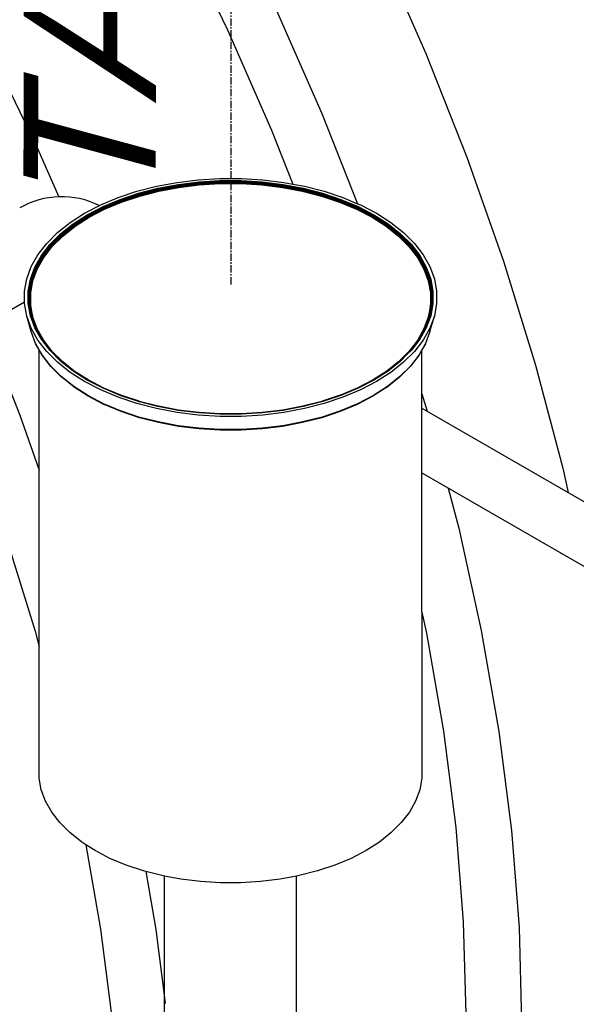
# Model space of a CAD drawing. Extents: x -18027 to -11651, y 1687 to 5059.
# Tile 149 of 170: x -13368 to -13330, y 2962 to 3029. Entities that reach past the tile are written whole.
import ezdxf

# ---------------------------------------------------------------- set-up
doc = ezdxf.new("R2010")
doc.units = 0
doc.header["$MEASUREMENT"] = 0
doc.linetypes.add('CENTER1', pattern=[0.6625, 0.5, -0.075, 0.0125, -0.075])
doc.layers.get('0').update_dxf_attribs({"linetype": 'CONTINUOUS'})
for name, color, linetype in [('CENTERLINE', 3, 'CENTER1'), ('PIPING-VENT-ISO', 3, 'CONTINUOUS'), ('TANK', 2, 'CONTINUOUS'), ('TEXT', 3, 'CONTINUOUS')]:
    doc.layers.add(name, color=color, linetype=linetype)
doc.styles.add('ISO1', font='SIMPFRAC.shx', dxfattribs={"width": 0.85, "oblique": 15})

# ---------------------------------------------------------------- blocks, each defined once
blk = doc.blocks.new('12-14 TANKS')
for p, q in [((100.042, 86.176), (101.676, 82.801)), ((106.884, 85.503), (108.424, 81.996)), ((103.348, 83.461), (104.888, 79.955)), ((101.676, 82.801), (103.174, 79.39)), ((93.537, 82.236), (95.216, 78.766)), ((108.424, 81.996), (109.819, 78.467)), ((104.888, 79.955), (106.1, 76.888)), ((103.174, 79.39), (103.899, 77.556)), ((95.216, 78.766), (95.938, 77.123)), ((109.819, 78.467), (111.063, 74.93)), ((100.683, 77.701), (101.413, 77.745)), ((101.413, 77.745), (102.148, 77.745)), ((102.148, 77.745), (102.879, 77.701)), ((98.594, 77.309), (99.266, 77.482)), ((98.653, 77.243), (99.311, 77.413)), ((98.659, 77.234), (99.317, 77.403)), ((98.662, 77.229), (99.319, 77.398)), ((98.665, 77.223), (99.322, 77.392)), ((98.668, 77.217), (99.324, 77.386)), ((99.266, 77.482), (99.964, 77.613)), ((99.311, 77.413), (99.997, 77.541)), ((99.317, 77.403), (100.001, 77.532)), ((99.319, 77.398), (100.003, 77.526)), ((99.322, 77.392), (100.005, 77.52)), ((99.324, 77.386), (100.006, 77.514)), ((99.326, 77.379), (100.008, 77.507)), ((99.328, 77.372), (100.009, 77.5)), ((99.33, 77.365), (100.011, 77.493)), ((99.331, 77.358), (100.012, 77.486)), ((99.333, 77.351), (100.013, 77.478)), ((99.333, 77.344), (100.013, 77.471)), ((99.334, 77.337), (100.014, 77.465)), ((99.342, 77.314), (100.019, 77.441)), ((99.964, 77.613), (100.683, 77.701)), ((99.997, 77.541), (100.703, 77.628)), ((100.001, 77.532), (100.705, 77.618)), ((100.003, 77.526), (100.706, 77.613)), ((100.005, 77.52), (100.707, 77.606)), ((100.006, 77.514), (100.708, 77.6)), ((100.008, 77.507), (100.709, 77.593)), ((100.009, 77.5), (100.71, 77.586)), ((100.011, 77.493), (100.711, 77.579)), ((100.012, 77.486), (100.711, 77.571)), ((100.013, 77.478), (100.712, 77.564)), ((100.013, 77.471), (100.712, 77.557)), ((100.014, 77.465), (100.713, 77.55)), ((100.019, 77.441), (100.716, 77.526)), ((100.703, 77.628), (101.42, 77.671)), ((100.705, 77.618), (101.421, 77.662)), ((100.706, 77.613), (101.421, 77.656)), ((100.707, 77.606), (101.422, 77.65)), ((100.708, 77.6), (101.422, 77.643)), ((100.709, 77.593), (101.422, 77.636)), ((100.71, 77.586), (101.423, 77.629)), ((100.711, 77.579), (101.423, 77.622)), ((100.711, 77.571), (101.423, 77.615)), ((100.712, 77.564), (101.423, 77.607)), ((100.712, 77.557), (101.423, 77.6)), ((100.713, 77.55), (101.423, 77.593)), ((100.716, 77.526), (101.425, 77.569)), ((101.42, 77.671), (102.141, 77.671)), ((101.421, 77.662), (102.141, 77.662)), ((101.421, 77.656), (102.14, 77.656)), ((101.422, 77.65), (102.14, 77.65)), ((101.422, 77.643), (102.14, 77.643)), ((101.422, 77.636), (102.139, 77.636)), ((101.423, 77.629), (102.139, 77.629)), ((101.423, 77.622), (102.139, 77.622)), ((101.423, 77.615), (102.138, 77.615)), ((101.423, 77.607), (102.138, 77.607)), ((101.423, 77.6), (102.138, 77.6)), ((101.423, 77.593), (102.138, 77.593)), ((101.425, 77.569), (102.137, 77.569)), ((102.137, 77.569), (102.845, 77.526)), ((102.138, 77.615), (102.85, 77.571)), ((102.138, 77.607), (102.849, 77.564)), ((102.138, 77.6), (102.849, 77.557)), ((102.138, 77.593), (102.849, 77.55)), ((102.139, 77.636), (102.852, 77.593)), ((102.139, 77.629), (102.851, 77.586)), ((102.139, 77.622), (102.851, 77.579)), ((102.14, 77.656), (102.855, 77.613)), ((102.14, 77.65), (102.854, 77.606)), ((102.14, 77.643), (102.853, 77.6)), ((102.141, 77.671), (102.859, 77.628)), ((102.141, 77.662), (102.856, 77.618)), ((102.845, 77.526), (103.542, 77.441)), ((102.849, 77.564), (103.549, 77.478)), ((102.849, 77.557), (103.548, 77.471)), ((102.849, 77.55), (103.548, 77.465)), ((102.85, 77.571), (103.55, 77.486)), ((102.851, 77.586), (103.552, 77.5)), ((102.851, 77.579), (103.551, 77.493)), ((102.852, 77.593), (103.554, 77.507)), ((102.853, 77.6), (103.555, 77.514)), ((102.854, 77.606), (103.557, 77.52)), ((102.855, 77.613), (103.558, 77.526)), ((102.856, 77.618), (103.56, 77.532)), ((102.859, 77.628), (103.564, 77.541)), ((102.879, 77.701), (103.597, 77.613)), ((103.542, 77.441), (104.22, 77.314)), ((103.548, 77.471), (104.228, 77.344)), ((103.548, 77.465), (104.227, 77.337)), ((103.549, 77.478), (104.229, 77.351)), ((103.55, 77.486), (104.23, 77.358)), ((103.551, 77.493), (104.232, 77.365)), ((103.552, 77.5), (104.233, 77.372)), ((103.554, 77.507), (104.235, 77.379)), ((103.555, 77.514), (104.238, 77.386)), ((103.557, 77.52), (104.24, 77.392)), ((103.558, 77.526), (104.242, 77.398)), ((103.56, 77.532), (104.245, 77.403)), ((103.564, 77.541), (104.25, 77.413)), ((103.597, 77.613), (103.899, 77.556)), ((103.899, 77.556), (104.296, 77.482)), ((104.238, 77.386), (104.893, 77.217)), ((104.24, 77.392), (104.896, 77.223)), ((104.242, 77.398), (104.899, 77.229)), ((104.245, 77.403), (104.902, 77.234)), ((104.25, 77.413), (104.909, 77.243)), ((104.296, 77.482), (104.967, 77.309)), ((97.364, 76.848), (97.958, 77.097)), ((97.958, 77.097), (98.594, 77.309)), ((98.028, 77.035), (98.653, 77.243)), ((98.036, 77.027), (98.659, 77.234)), ((98.04, 77.022), (98.662, 77.229)), ((98.043, 77.016), (98.665, 77.223)), ((98.047, 77.01), (98.668, 77.217)), ((98.05, 77.004), (98.671, 77.211)), ((98.053, 76.997), (98.674, 77.204)), ((98.056, 76.99), (98.676, 77.197)), ((98.058, 76.983), (98.678, 77.19)), ((98.06, 76.976), (98.679, 77.183)), ((98.061, 76.97), (98.681, 77.176)), ((98.063, 76.963), (98.681, 77.169)), ((98.074, 76.941), (98.691, 77.147)), ((98.671, 77.211), (99.326, 77.379)), ((98.674, 77.204), (99.328, 77.372)), ((98.676, 77.197), (99.33, 77.365)), ((98.678, 77.19), (99.331, 77.358)), ((98.679, 77.183), (99.333, 77.351)), ((98.681, 77.176), (99.333, 77.344)), ((98.681, 77.169), (99.334, 77.337)), ((98.691, 77.147), (99.342, 77.314)), ((104.22, 77.314), (104.87, 77.147)), ((104.227, 77.337), (104.88, 77.169)), ((104.228, 77.344), (104.881, 77.176)), ((104.229, 77.351), (104.882, 77.183)), ((104.23, 77.358), (104.884, 77.19)), ((104.232, 77.365), (104.886, 77.197)), ((104.233, 77.372), (104.888, 77.204)), ((104.235, 77.379), (104.89, 77.211)), ((104.87, 77.147), (105.487, 76.941)), ((104.88, 77.169), (105.499, 76.963)), ((104.881, 77.176), (105.5, 76.97)), ((104.882, 77.183), (105.501, 76.976)), ((104.884, 77.19), (105.503, 76.983)), ((104.886, 77.197), (105.506, 76.99)), ((104.888, 77.204), (105.508, 76.997)), ((104.89, 77.211), (105.511, 77.004)), ((104.893, 77.217), (105.515, 77.01)), ((104.896, 77.223), (105.518, 77.016)), ((104.899, 77.229), (105.522, 77.022)), ((104.902, 77.234), (105.526, 77.027)), ((104.909, 77.243), (105.533, 77.035)), ((104.967, 77.309), (105.603, 77.097)), ((105.603, 77.097), (106.1, 76.888)), ((96.818, 76.564), (97.364, 76.848)), ((96.909, 76.512), (97.445, 76.79)), ((96.919, 76.504), (97.454, 76.782)), ((96.924, 76.5), (97.458, 76.778)), ((96.929, 76.495), (97.462, 76.772)), ((96.933, 76.489), (97.466, 76.767)), ((96.937, 76.483), (97.47, 76.76)), ((96.941, 76.477), (97.474, 76.754)), ((96.945, 76.471), (97.477, 76.747)), ((96.948, 76.464), (97.479, 76.741)), ((96.95, 76.458), (97.481, 76.734)), ((96.952, 76.451), (97.483, 76.727)), ((96.953, 76.444), (97.484, 76.72)), ((97.445, 76.79), (98.028, 77.035)), ((97.454, 76.782), (98.036, 77.027)), ((97.458, 76.778), (98.04, 77.022)), ((97.462, 76.772), (98.043, 77.016)), ((97.466, 76.767), (98.047, 77.01)), ((97.47, 76.76), (98.05, 77.004)), ((97.474, 76.754), (98.053, 76.997)), ((97.477, 76.747), (98.056, 76.99)), ((97.479, 76.741), (98.058, 76.983)), ((97.481, 76.734), (98.06, 76.976)), ((97.483, 76.727), (98.061, 76.97)), ((97.484, 76.72), (98.063, 76.963)), ((97.498, 76.699), (98.074, 76.941)), ((105.487, 76.941), (106.064, 76.699)), ((105.499, 76.963), (106.077, 76.72)), ((105.5, 76.97), (106.078, 76.727)), ((105.501, 76.976), (106.08, 76.734)), ((105.503, 76.983), (106.082, 76.741)), ((105.506, 76.99), (106.085, 76.747)), ((105.508, 76.997), (106.088, 76.754)), ((105.511, 77.004), (106.091, 76.76)), ((105.515, 77.01), (106.095, 76.767)), ((105.518, 77.016), (106.099, 76.772)), ((105.522, 77.022), (106.103, 76.778)), ((105.526, 77.027), (106.108, 76.782)), ((105.533, 77.035), (106.117, 76.79)), ((106.077, 76.72), (106.608, 76.444)), ((106.078, 76.727), (106.609, 76.451)), ((106.08, 76.734), (106.611, 76.458)), ((106.082, 76.741), (106.614, 76.464)), ((106.085, 76.747), (106.617, 76.471)), ((106.088, 76.754), (106.62, 76.477)), ((106.091, 76.76), (106.624, 76.483)), ((106.095, 76.767), (106.628, 76.489)), ((106.099, 76.772), (106.633, 76.495)), ((106.1, 76.888), (106.198, 76.848)), ((106.103, 76.778), (106.638, 76.5)), ((106.108, 76.782), (106.643, 76.504)), ((106.117, 76.79), (106.653, 76.512)), ((106.198, 76.848), (106.743, 76.564)), ((96.326, 76.249), (96.818, 76.564)), ((96.426, 76.202), (96.909, 76.512)), ((96.437, 76.196), (96.919, 76.504)), ((96.443, 76.191), (96.924, 76.5)), ((96.448, 76.187), (96.929, 76.495)), ((96.453, 76.181), (96.933, 76.489)), ((96.458, 76.176), (96.937, 76.483)), ((96.462, 76.17), (96.941, 76.477)), ((96.466, 76.164), (96.945, 76.471)), ((96.469, 76.157), (96.948, 76.464)), ((96.472, 76.151), (96.95, 76.458)), ((96.474, 76.144), (96.952, 76.451)), ((96.475, 76.138), (96.953, 76.444)), ((96.492, 76.118), (96.968, 76.424)), ((96.968, 76.424), (97.498, 76.699)), ((106.064, 76.699), (106.593, 76.424)), ((106.593, 76.424), (107.07, 76.118)), ((106.608, 76.444), (107.086, 76.138)), ((106.609, 76.451), (107.088, 76.144)), ((106.611, 76.458), (107.09, 76.151)), ((106.614, 76.464), (107.093, 76.157)), ((106.617, 76.471), (107.096, 76.164)), ((106.62, 76.477), (107.1, 76.17)), ((106.624, 76.483), (107.104, 76.176)), ((106.628, 76.489), (107.109, 76.181)), ((106.633, 76.495), (107.113, 76.187)), ((106.638, 76.5), (107.119, 76.191)), ((106.643, 76.504), (107.124, 76.196)), ((106.653, 76.512), (107.135, 76.202)), ((106.743, 76.564), (107.235, 76.249)), ((95.895, 75.906), (96.323, 76.246)), ((96.002, 75.865), (96.426, 76.202)), ((96.014, 75.859), (96.437, 76.196)), ((96.02, 75.856), (96.443, 76.191)), ((96.026, 75.851), (96.448, 76.187)), ((96.031, 75.846), (96.453, 76.181)), ((96.036, 75.841), (96.458, 76.176)), ((96.041, 75.835), (96.462, 76.17)), ((96.045, 75.829), (96.466, 76.164)), ((96.048, 75.823), (96.469, 76.157)), ((96.051, 75.817), (96.472, 76.151)), ((96.054, 75.81), (96.474, 76.144)), ((96.055, 75.804), (96.475, 76.138)), ((96.073, 75.786), (96.492, 76.118)), ((96.323, 76.246), (96.326, 76.249)), ((107.07, 76.118), (107.488, 75.786)), ((107.086, 76.138), (107.506, 75.804)), ((107.088, 76.144), (107.508, 75.81)), ((107.09, 76.151), (107.51, 75.817)), ((107.093, 76.157), (107.513, 75.823)), ((107.096, 76.164), (107.517, 75.829)), ((107.1, 76.17), (107.521, 75.835)), ((107.104, 76.176), (107.525, 75.841)), ((107.109, 76.181), (107.53, 75.846)), ((107.113, 76.187), (107.536, 75.851)), ((107.119, 76.191), (107.541, 75.856)), ((107.124, 76.196), (107.547, 75.859)), ((107.135, 76.202), (107.559, 75.865)), ((107.235, 76.249), (107.667, 75.906)), ((95.527, 75.538), (95.895, 75.906)), ((95.641, 75.505), (96.002, 75.865)), ((95.654, 75.5), (96.014, 75.859)), ((95.661, 75.496), (96.02, 75.856)), ((95.667, 75.492), (96.026, 75.851)), ((95.672, 75.487), (96.031, 75.846)), ((95.678, 75.482), (96.036, 75.841)), ((95.682, 75.477), (96.041, 75.835)), ((95.687, 75.471), (96.045, 75.829)), ((95.691, 75.465), (96.048, 75.823)), ((95.694, 75.459), (96.051, 75.817)), ((95.696, 75.453), (96.054, 75.81)), ((95.698, 75.447), (96.055, 75.804)), ((95.717, 75.429), (96.073, 75.786)), ((107.488, 75.786), (107.845, 75.429)), ((107.506, 75.804), (107.863, 75.447)), ((107.508, 75.81), (107.865, 75.453)), ((107.51, 75.817), (107.868, 75.459)), ((107.513, 75.823), (107.871, 75.465)), ((107.517, 75.829), (107.875, 75.471)), ((107.521, 75.835), (107.879, 75.477)), ((107.525, 75.841), (107.884, 75.482)), ((107.53, 75.846), (107.889, 75.487)), ((107.536, 75.851), (107.895, 75.492)), ((107.541, 75.856), (107.901, 75.496)), ((107.547, 75.859), (107.907, 75.5)), ((107.559, 75.865), (107.92, 75.505)), ((107.667, 75.906), (108.034, 75.538)), ((95.228, 75.151), (95.527, 75.538)), ((95.348, 75.124), (95.641, 75.505)), ((95.362, 75.12), (95.654, 75.5)), ((95.368, 75.117), (95.661, 75.496)), ((95.375, 75.113), (95.667, 75.492)), ((95.38, 75.109), (95.672, 75.487)), ((95.386, 75.104), (95.678, 75.482)), ((95.391, 75.099), (95.682, 75.477)), ((95.396, 75.094), (95.687, 75.471)), ((95.4, 75.088), (95.691, 75.465)), ((95.403, 75.082), (95.694, 75.459)), ((95.405, 75.076), (95.696, 75.453)), ((95.407, 75.07), (95.698, 75.447)), ((95.427, 75.054), (95.717, 75.429)), ((107.845, 75.429), (108.134, 75.054)), ((107.863, 75.447), (108.154, 75.07)), ((107.865, 75.453), (108.156, 75.076)), ((107.868, 75.459), (108.159, 75.082)), ((107.871, 75.465), (108.162, 75.088)), ((107.875, 75.471), (108.166, 75.094)), ((107.879, 75.477), (108.17, 75.099)), ((107.884, 75.482), (108.175, 75.104)), ((107.889, 75.487), (108.181, 75.109)), ((107.895, 75.492), (108.187, 75.113)), ((107.901, 75.496), (108.193, 75.117)), ((107.907, 75.5), (108.2, 75.12)), ((107.92, 75.505), (108.213, 75.124)), ((108.034, 75.538), (108.333, 75.151)), ((95.001, 74.747), (95.228, 75.151)), ((95.125, 74.728), (95.348, 75.124)), ((95.139, 74.725), (95.362, 75.12)), ((95.146, 74.722), (95.368, 75.117)), ((95.153, 74.719), (95.375, 75.113)), ((95.159, 74.715), (95.38, 75.109)), ((95.164, 74.711), (95.386, 75.104)), ((95.17, 74.706), (95.391, 75.099)), ((95.174, 74.701), (95.396, 75.094)), ((95.179, 74.695), (95.4, 75.088)), ((95.182, 74.689), (95.403, 75.082)), ((95.185, 74.684), (95.405, 75.076)), ((95.187, 74.677), (95.407, 75.07)), ((95.207, 74.663), (95.427, 75.054)), ((108.134, 75.054), (108.355, 74.663)), ((108.154, 75.07), (108.375, 74.677)), ((108.156, 75.076), (108.377, 74.684)), ((108.159, 75.082), (108.38, 74.689)), ((108.162, 75.088), (108.383, 74.695)), ((108.166, 75.094), (108.387, 74.701)), ((108.17, 75.099), (108.392, 74.706)), ((108.175, 75.104), (108.397, 74.711)), ((108.181, 75.109), (108.403, 74.715)), ((108.187, 75.113), (108.409, 74.719)), ((108.193, 75.117), (108.415, 74.722)), ((108.2, 75.12), (108.422, 74.725)), ((108.213, 75.124), (108.436, 74.728)), ((108.333, 75.151), (108.56, 74.747)), ((94.849, 74.333), (95.001, 74.747)), ((94.975, 74.321), (95.125, 74.728)), ((94.99, 74.318), (95.139, 74.725)), ((94.997, 74.316), (95.146, 74.722)), ((95.003, 74.313), (95.153, 74.719)), ((95.01, 74.31), (95.159, 74.715)), ((95.015, 74.306), (95.164, 74.711)), ((95.021, 74.301), (95.17, 74.706)), ((108.392, 74.706), (108.541, 74.301)), ((108.397, 74.711), (108.546, 74.306)), ((108.403, 74.715), (108.552, 74.31)), ((108.409, 74.719), (108.558, 74.313)), ((108.415, 74.722), (108.565, 74.316)), ((108.422, 74.725), (108.572, 74.318)), ((108.436, 74.728), (108.586, 74.321)), ((108.56, 74.747), (108.713, 74.333)), ((111.063, 74.93), (112.151, 71.398)), ((95.026, 74.296), (95.174, 74.701)), ((95.03, 74.291), (95.179, 74.695)), ((95.033, 74.286), (95.182, 74.689)), ((95.036, 74.28), (95.185, 74.684)), ((95.038, 74.274), (95.187, 74.677)), ((95.059, 74.26), (95.207, 74.663)), ((108.355, 74.663), (108.503, 74.26)), ((108.375, 74.677), (108.523, 74.274)), ((108.377, 74.684), (108.525, 74.28)), ((108.38, 74.689), (108.528, 74.286)), ((108.383, 74.695), (108.532, 74.291)), ((108.387, 74.701), (108.536, 74.296)), ((94.772, 73.911), (94.849, 74.333)), ((94.9, 73.907), (94.975, 74.321)), ((94.914, 73.905), (94.99, 74.318)), ((94.921, 73.903), (94.997, 74.316)), ((94.928, 73.901), (95.003, 74.313)), ((94.935, 73.898), (95.01, 74.31)), ((94.94, 73.894), (95.015, 74.306)), ((94.946, 73.89), (95.021, 74.301)), ((94.951, 73.885), (95.026, 74.296)), ((94.955, 73.88), (95.03, 74.291)), ((94.958, 73.875), (95.033, 74.286)), ((94.961, 73.869), (95.036, 74.28)), ((94.963, 73.864), (95.038, 74.274)), ((94.984, 73.851), (95.059, 74.26)), ((108.503, 74.26), (108.577, 73.851)), ((108.523, 74.274), (108.598, 73.864)), ((108.525, 74.28), (108.6, 73.869)), ((108.528, 74.286), (108.603, 73.875)), ((108.532, 74.291), (108.606, 73.88)), ((108.536, 74.296), (108.611, 73.885)), ((108.541, 74.301), (108.616, 73.89)), ((108.546, 74.306), (108.621, 73.894)), ((108.552, 74.31), (108.627, 73.898)), ((108.558, 74.313), (108.633, 73.901)), ((108.565, 74.316), (108.64, 73.903)), ((108.572, 74.318), (108.647, 73.905)), ((108.586, 74.321), (108.662, 73.907)), ((108.713, 74.333), (108.789, 73.911)), ((94.772, 73.487), (94.772, 73.911)), ((94.9, 73.49), (94.9, 73.907)), ((94.914, 73.49), (94.914, 73.905)), ((94.921, 73.488), (94.921, 73.903)), ((94.928, 73.486), (94.928, 73.901)), ((94.935, 73.483), (94.935, 73.898)), ((94.94, 73.48), (94.94, 73.894)), ((94.946, 73.489), (94.946, 73.89)), ((94.951, 73.515), (94.951, 73.885)), ((94.955, 73.539), (94.955, 73.88)), ((94.958, 73.558), (94.958, 73.875)), ((94.961, 73.573), (94.961, 73.869)), ((94.963, 73.584), (94.963, 73.864)), ((94.984, 73.44), (94.984, 73.851)), ((108.577, 73.851), (108.577, 73.7)), ((108.577, 73.7), (108.577, 73.44)), ((108.577, 73.7), (108.598, 73.584)), ((108.598, 73.864), (108.598, 73.584)), ((108.6, 73.869), (108.6, 73.573)), ((108.603, 73.875), (108.603, 73.558)), ((108.606, 73.88), (108.606, 73.539)), ((108.611, 73.885), (108.611, 73.472)), ((108.616, 73.89), (108.616, 73.489)), ((108.621, 73.894), (108.621, 73.48)), ((108.627, 73.898), (108.627, 73.483)), ((108.633, 73.901), (108.633, 73.486)), ((108.64, 73.903), (108.64, 73.488)), ((108.647, 73.905), (108.647, 73.49)), ((108.662, 73.907), (108.662, 73.49)), ((108.789, 73.911), (108.789, 73.487)), ((94.849, 73.065), (94.772, 73.487)), ((94.975, 73.076), (94.9, 73.49)), ((94.93, 73.403), (94.914, 73.49)), ((94.934, 73.421), (94.921, 73.488)), ((94.937, 73.439), (94.928, 73.486)), ((94.93, 73.403), (94.934, 73.421)), ((94.99, 73.076), (94.93, 73.403)), ((94.997, 73.075), (94.934, 73.421)), ((94.94, 73.455), (94.935, 73.483)), ((94.937, 73.439), (94.94, 73.455)), ((95.003, 73.074), (94.937, 73.439)), ((94.943, 73.47), (94.94, 73.48)), ((95.01, 73.071), (94.94, 73.455)), ((94.943, 73.47), (94.946, 73.489)), ((95.009, 73.102), (94.943, 73.47)), ((94.946, 73.489), (94.951, 73.515)), ((94.946, 73.476), (94.946, 73.489)), ((95.009, 73.128), (94.946, 73.476)), ((94.951, 73.515), (94.955, 73.539)), ((94.951, 73.472), (94.951, 73.515)), ((95.009, 73.15), (94.951, 73.472)), ((94.955, 73.539), (94.958, 73.558)), ((94.955, 73.467), (94.955, 73.539)), ((95.009, 73.169), (94.955, 73.467)), ((94.958, 73.558), (94.961, 73.573)), ((94.958, 73.462), (94.958, 73.558)), ((95.009, 73.183), (94.958, 73.462)), ((94.961, 73.573), (94.963, 73.584)), ((94.961, 73.457), (94.961, 73.573)), ((94.963, 73.451), (94.961, 73.457)), ((94.963, 73.451), (94.963, 73.584)), ((95.009, 73.198), (94.963, 73.451)), ((94.988, 73.404), (94.984, 73.44)), ((95.059, 73.031), (94.984, 73.44)), ((95.063, 72.995), (94.988, 73.404)), ((108.573, 73.404), (108.499, 72.995)), ((108.577, 73.44), (108.503, 73.031)), ((108.616, 73.476), (108.541, 73.065)), ((108.611, 73.472), (108.552, 73.15)), ((108.619, 73.47), (108.552, 73.102)), ((108.606, 73.467), (108.552, 73.169)), ((108.603, 73.462), (108.552, 73.183)), ((108.622, 73.455), (108.552, 73.071)), ((108.598, 73.451), (108.552, 73.198)), ((108.625, 73.439), (108.558, 73.074)), ((108.628, 73.421), (108.565, 73.075)), ((108.631, 73.403), (108.572, 73.076)), ((108.573, 73.404), (108.577, 73.44)), ((108.662, 73.49), (108.586, 73.076)), ((108.598, 73.584), (108.598, 73.451)), ((108.598, 73.584), (108.6, 73.573)), ((108.6, 73.457), (108.598, 73.451)), ((108.6, 73.573), (108.6, 73.457)), ((108.6, 73.573), (108.603, 73.558)), ((108.603, 73.558), (108.603, 73.462)), ((108.603, 73.558), (108.606, 73.539)), ((108.606, 73.539), (108.606, 73.467)), ((108.616, 73.489), (108.618, 73.478)), ((108.616, 73.489), (108.616, 73.476)), ((108.621, 73.48), (108.619, 73.47)), ((108.619, 73.47), (108.622, 73.455)), ((108.627, 73.483), (108.622, 73.455)), ((108.633, 73.486), (108.625, 73.439)), ((108.625, 73.439), (108.628, 73.421)), ((108.64, 73.488), (108.628, 73.421)), ((108.628, 73.421), (108.631, 73.403)), ((108.647, 73.49), (108.631, 73.403)), ((108.789, 73.487), (108.713, 73.065)), ((93.268, 73.099), (94.616, 69.69)), ((94.999, 72.542), (94.849, 73.065)), ((95.001, 72.65), (94.849, 73.065)), ((95.125, 72.669), (94.975, 73.076)), ((95.009, 73.023), (94.99, 73.076)), ((95.009, 73.041), (94.997, 73.075)), ((95.009, 73.057), (95.003, 73.074)), ((95.009, 73.193), (95.009, 73.198)), ((95.009, 73.183), (95.009, 73.193)), ((95.036, 73.046), (95.009, 73.193)), ((95.033, 73.052), (95.009, 73.183)), ((95.009, 73.169), (95.009, 73.183)), ((95.03, 73.056), (95.009, 73.169)), ((95.009, 73.128), (95.009, 73.15)), ((95.026, 73.061), (95.009, 73.15)), ((95.009, 73.102), (95.009, 73.128)), ((95.021, 73.065), (95.009, 73.128)), ((95.015, 73.068), (95.009, 73.102)), ((95.009, 73.041), (95.009, 73.057)), ((95.121, 72.752), (95.009, 73.057)), ((95.009, 73.023), (95.009, 73.041)), ((95.141, 72.684), (95.009, 73.041)), ((95.159, 72.666), (95.01, 73.071)), ((95.164, 72.664), (95.015, 73.068)), ((95.069, 72.935), (95.021, 73.065)), ((95.056, 72.978), (95.026, 73.061)), ((95.047, 73.01), (95.03, 73.056)), ((95.036, 73.046), (95.033, 73.052)), ((95.036, 73.046), (95.038, 73.041)), ((95.038, 73.041), (95.041, 73.031)), ((95.182, 72.648), (95.041, 73.031)), ((95.207, 72.629), (95.059, 73.031)), ((108.503, 73.031), (108.355, 72.629)), ((108.521, 73.031), (108.38, 72.648)), ((108.546, 73.068), (108.397, 72.664)), ((108.565, 73.075), (108.415, 72.669)), ((108.572, 73.076), (108.422, 72.67)), ((108.586, 73.076), (108.436, 72.669)), ((108.552, 73.057), (108.44, 72.752)), ((108.552, 73.071), (108.46, 72.822)), ((108.541, 73.065), (108.493, 72.935)), ((108.536, 73.061), (108.505, 72.978)), ((108.532, 73.056), (108.514, 73.01)), ((108.521, 73.031), (108.514, 73.01)), ((108.523, 73.041), (108.521, 73.031)), ((108.525, 73.046), (108.523, 73.041)), ((108.552, 73.193), (108.525, 73.046)), ((108.528, 73.052), (108.525, 73.046)), ((108.552, 73.183), (108.528, 73.052)), ((108.552, 73.169), (108.532, 73.056)), ((108.552, 73.15), (108.536, 73.061)), ((108.552, 73.102), (108.546, 73.068)), ((108.552, 73.198), (108.552, 73.193)), ((108.552, 73.193), (108.552, 73.183)), ((108.552, 73.169), (108.552, 73.15)), ((108.552, 73.102), (108.552, 73.071)), ((108.558, 73.074), (108.552, 73.057)), ((108.552, 73.071), (108.552, 73.057)), ((108.713, 73.065), (108.56, 72.65)), ((108.562, 72.542), (108.713, 73.065)), ((95.139, 72.67), (95.009, 73.023)), ((95.047, 73.01), (95.056, 72.978)), ((95.179, 72.652), (95.047, 73.01)), ((95.056, 72.978), (95.069, 72.935)), ((95.174, 72.657), (95.056, 72.978)), ((95.206, 72.604), (95.063, 72.995)), ((95.17, 72.66), (95.069, 72.935)), ((95.121, 72.752), (95.141, 72.684)), ((95.153, 72.668), (95.121, 72.752)), ((108.499, 72.995), (108.355, 72.604)), ((108.514, 73.01), (108.383, 72.652)), ((108.505, 72.978), (108.387, 72.657)), ((108.493, 72.935), (108.392, 72.66)), ((108.46, 72.822), (108.403, 72.666)), ((108.44, 72.752), (108.409, 72.668)), ((108.46, 72.822), (108.44, 72.752)), ((108.505, 72.978), (108.493, 72.935)), ((95.002, 72.534), (94.999, 72.542)), ((95.228, 72.247), (95.001, 72.65)), ((95.149, 72.136), (95.002, 72.534)), ((95.348, 72.273), (95.125, 72.669)), ((95.362, 72.275), (95.139, 72.67)), ((95.141, 72.684), (95.143, 72.679)), ((95.146, 72.669), (95.143, 72.679)), ((95.368, 72.275), (95.146, 72.669)), ((95.375, 72.274), (95.153, 72.668)), ((95.38, 72.272), (95.159, 72.666)), ((95.386, 72.27), (95.164, 72.664)), ((95.391, 72.267), (95.17, 72.66)), ((95.396, 72.264), (95.174, 72.657)), ((95.182, 72.648), (95.179, 72.652)), ((95.182, 72.648), (95.184, 72.644)), ((95.184, 72.644), (95.185, 72.643)), ((95.186, 72.64), (95.185, 72.643)), ((95.187, 72.637), (95.186, 72.64)), ((95.206, 72.604), (95.187, 72.637)), ((95.209, 72.598), (95.206, 72.604)), ((95.427, 72.237), (95.207, 72.629)), ((95.4, 72.26), (95.209, 72.598)), ((108.355, 72.629), (108.134, 72.237)), ((108.353, 72.598), (108.162, 72.26)), ((108.387, 72.657), (108.166, 72.264)), ((108.392, 72.66), (108.17, 72.267)), ((108.397, 72.664), (108.175, 72.27)), ((108.403, 72.666), (108.181, 72.272)), ((108.409, 72.668), (108.187, 72.274)), ((108.415, 72.669), (108.193, 72.275)), ((108.422, 72.67), (108.2, 72.275)), ((108.436, 72.669), (108.213, 72.273)), ((108.56, 72.65), (108.333, 72.247)), ((108.353, 72.598), (108.355, 72.604)), ((108.375, 72.637), (108.355, 72.604)), ((108.376, 72.64), (108.375, 72.637)), ((108.377, 72.643), (108.376, 72.64)), ((108.38, 72.648), (108.377, 72.644)), ((108.377, 72.644), (108.377, 72.643)), ((108.383, 72.652), (108.38, 72.648)), ((108.559, 72.534), (108.413, 72.136)), ((108.559, 72.534), (108.562, 72.542)), ((95.273, 71.915), (95.149, 72.136)), ((95.151, 72.129), (95.149, 72.136)), ((95.155, 72.122), (95.151, 72.129)), ((95.273, 71.912), (95.155, 72.122)), ((95.527, 71.859), (95.228, 72.247)), ((95.641, 71.893), (95.348, 72.273)), ((95.654, 71.895), (95.362, 72.275)), ((95.661, 71.895), (95.368, 72.275)), ((95.667, 71.895), (95.375, 72.274)), ((95.672, 71.894), (95.38, 72.272)), ((95.678, 71.892), (95.386, 72.27)), ((95.681, 71.89), (95.391, 72.267)), ((95.4, 72.26), (95.396, 72.264)), ((95.4, 72.26), (95.4, 72.258)), ((95.4, 72.258), (95.402, 72.256)), ((95.402, 72.256), (95.403, 72.255)), ((95.404, 72.253), (95.403, 72.255)), ((95.686, 71.887), (95.404, 72.253)), ((95.717, 71.862), (95.427, 72.237)), ((108.134, 72.237), (107.845, 71.862)), ((108.157, 72.253), (107.876, 71.887)), ((108.154, 72.245), (107.88, 71.89)), ((108.175, 72.27), (107.884, 71.892)), ((108.181, 72.272), (107.889, 71.894)), ((108.187, 72.274), (107.895, 71.895)), ((108.193, 72.275), (107.901, 71.895)), ((108.2, 72.275), (107.907, 71.895)), ((108.213, 72.273), (107.92, 71.893)), ((108.333, 72.247), (108.034, 71.859)), ((108.156, 72.249), (108.154, 72.245)), ((108.17, 72.267), (108.156, 72.249)), ((108.159, 72.256), (108.157, 72.253)), ((108.16, 72.257), (108.159, 72.256)), ((108.161, 72.258), (108.16, 72.257)), ((108.162, 72.26), (108.161, 72.258)), ((108.166, 72.264), (108.162, 72.26)), ((108.413, 72.136), (108.288, 71.915)), ((108.406, 72.122), (108.288, 71.912)), ((108.406, 72.122), (108.41, 72.129)), ((108.413, 72.136), (108.41, 72.129)), ((95.371, 71.741), (95.273, 71.915)), ((95.273, 71.912), (95.273, 71.915)), ((95.377, 71.728), (95.273, 71.912)), ((95.273, 67.821), (95.273, 71.912)), ((95.663, 71.362), (95.371, 71.741)), ((95.381, 71.722), (95.377, 71.728)), ((95.673, 71.343), (95.381, 71.722)), ((95.895, 71.492), (95.527, 71.859)), ((96.002, 71.532), (95.641, 71.893)), ((96.014, 71.535), (95.654, 71.895)), ((96.02, 71.536), (95.661, 71.895)), ((96.026, 71.536), (95.667, 71.895)), ((95.698, 71.868), (95.672, 71.894)), ((95.687, 71.883), (95.678, 71.892)), ((95.682, 71.889), (95.681, 71.89)), ((95.687, 71.883), (95.682, 71.889)), ((95.686, 71.887), (95.682, 71.889)), ((95.687, 71.886), (95.686, 71.887)), ((95.687, 71.886), (95.689, 71.883)), ((95.698, 71.868), (95.687, 71.883)), ((95.696, 71.873), (95.687, 71.883)), ((95.689, 71.883), (95.691, 71.882)), ((95.694, 71.878), (95.691, 71.882)), ((96.041, 71.531), (95.694, 71.878)), ((95.696, 71.873), (95.694, 71.878)), ((96.036, 71.533), (95.696, 71.873)), ((96.031, 71.535), (95.698, 71.868)), ((96.072, 71.506), (95.717, 71.862)), ((107.845, 71.862), (107.489, 71.506)), ((107.868, 71.878), (107.521, 71.531)), ((107.875, 71.883), (107.525, 71.533)), ((107.863, 71.868), (107.53, 71.535)), ((107.895, 71.895), (107.536, 71.536)), ((107.901, 71.895), (107.541, 71.536)), ((107.851, 71.84), (107.547, 71.535)), ((107.841, 71.826), (107.55, 71.535)), ((107.802, 71.774), (107.559, 71.532)), ((108.034, 71.859), (107.667, 71.492)), ((107.92, 71.893), (107.802, 71.774)), ((107.841, 71.826), (107.802, 71.774)), ((107.851, 71.84), (107.841, 71.826)), ((107.907, 71.895), (107.851, 71.84)), ((107.858, 71.848), (107.851, 71.84)), ((107.889, 71.894), (107.863, 71.868)), ((107.875, 71.883), (107.863, 71.868)), ((107.871, 71.882), (107.868, 71.878)), ((107.872, 71.883), (107.871, 71.882)), ((107.873, 71.883), (107.871, 71.882)), ((107.873, 71.883), (107.872, 71.883)), ((107.875, 71.886), (107.873, 71.883)), ((107.884, 71.892), (107.875, 71.883)), ((107.876, 71.887), (107.875, 71.886)), ((107.879, 71.889), (107.876, 71.887)), ((107.88, 71.89), (107.879, 71.889)), ((108.18, 71.722), (107.888, 71.343)), ((108.191, 71.741), (107.898, 71.362)), ((108.18, 71.722), (108.185, 71.728)), ((108.288, 71.912), (108.185, 71.728)), ((108.288, 71.915), (108.191, 71.741)), ((108.288, 71.912), (108.288, 71.915)), ((108.288, 70.419), (108.288, 71.912)), ((96.022, 71.003), (95.663, 71.362)), ((96.326, 71.149), (95.895, 71.492)), ((96.426, 71.195), (96.002, 71.532)), ((96.437, 71.199), (96.014, 71.535)), ((96.443, 71.2), (96.02, 71.536)), ((96.048, 71.518), (96.026, 71.536)), ((96.048, 71.522), (96.031, 71.535)), ((96.048, 71.522), (96.036, 71.533)), ((96.047, 71.524), (96.036, 71.533)), ((96.045, 71.528), (96.041, 71.531)), ((96.045, 71.528), (96.046, 71.526)), ((96.072, 71.506), (96.046, 71.526)), ((96.051, 71.52), (96.047, 71.524)), ((96.453, 71.2), (96.048, 71.522)), ((96.055, 71.511), (96.048, 71.518)), ((96.448, 71.2), (96.048, 71.518)), ((96.456, 71.199), (96.051, 71.52)), ((96.461, 71.188), (96.055, 71.511)), ((96.456, 71.199), (96.072, 71.506)), ((107.506, 71.511), (107.101, 71.188)), ((107.51, 71.52), (107.105, 71.199)), ((107.489, 71.506), (107.105, 71.199)), ((107.514, 71.522), (107.109, 71.2)), ((107.514, 71.518), (107.113, 71.2)), ((107.541, 71.536), (107.119, 71.2)), ((107.547, 71.535), (107.124, 71.199)), ((107.559, 71.532), (107.135, 71.195)), ((107.667, 71.492), (107.235, 71.149)), ((107.515, 71.526), (107.489, 71.506)), ((107.514, 71.518), (107.506, 71.511)), ((107.514, 71.524), (107.51, 71.52)), ((107.536, 71.536), (107.514, 71.518)), ((107.53, 71.535), (107.514, 71.522)), ((107.525, 71.533), (107.514, 71.522)), ((107.525, 71.533), (107.514, 71.524)), ((107.517, 71.528), (107.515, 71.526)), ((107.521, 71.531), (107.517, 71.528)), ((107.898, 71.362), (107.539, 71.003)), ((112.151, 71.398), (113.079, 67.885)), ((96.032, 70.984), (95.673, 71.343)), ((96.818, 70.833), (96.326, 71.149)), ((96.909, 70.886), (96.426, 71.195)), ((96.919, 70.89), (96.437, 71.199)), ((96.461, 71.188), (96.443, 71.2)), ((96.462, 71.191), (96.448, 71.2)), ((96.456, 71.199), (96.453, 71.2)), ((96.458, 71.198), (96.456, 71.199)), ((96.462, 71.196), (96.458, 71.198)), ((96.475, 71.177), (96.461, 71.188)), ((96.924, 70.892), (96.461, 71.188)), ((96.462, 71.196), (96.464, 71.194)), ((96.474, 71.182), (96.462, 71.191)), ((96.929, 70.892), (96.462, 71.191)), ((96.464, 71.194), (96.466, 71.194)), ((96.937, 70.891), (96.466, 71.194)), ((96.933, 70.892), (96.466, 71.194)), ((96.938, 70.884), (96.474, 71.182)), ((96.937, 70.881), (96.475, 71.177)), ((107.088, 71.182), (106.623, 70.884)), ((107.096, 71.194), (106.628, 70.892)), ((107.099, 71.191), (106.633, 70.892)), ((107.101, 71.188), (106.638, 70.892)), ((107.086, 71.177), (106.64, 70.891)), ((107.124, 71.199), (106.643, 70.89)), ((107.135, 71.195), (106.653, 70.886)), ((107.235, 71.149), (106.743, 70.833)), ((107.101, 71.188), (107.086, 71.177)), ((107.099, 71.191), (107.088, 71.182)), ((107.098, 71.194), (107.096, 71.194)), ((107.1, 71.196), (107.098, 71.194)), ((107.113, 71.2), (107.099, 71.191)), ((107.1, 71.196), (107.104, 71.198)), ((107.119, 71.2), (107.101, 71.188)), ((107.105, 71.199), (107.104, 71.198)), ((107.109, 71.2), (107.105, 71.199)), ((107.888, 71.343), (107.53, 70.984)), ((96.445, 70.667), (96.022, 71.003)), ((96.037, 70.98), (96.032, 70.984)), ((96.458, 70.645), (96.037, 70.98)), ((97.364, 70.55), (96.818, 70.833)), ((97.112, 70.78), (96.909, 70.886)), ((96.937, 70.881), (96.919, 70.89)), ((96.938, 70.884), (96.924, 70.892)), ((96.94, 70.886), (96.929, 70.892)), ((97.466, 70.615), (96.933, 70.892)), ((96.941, 70.889), (96.937, 70.891)), ((96.953, 70.87), (96.937, 70.881)), ((97.454, 70.612), (96.937, 70.881)), ((96.952, 70.875), (96.938, 70.884)), ((96.95, 70.88), (96.938, 70.884)), ((96.95, 70.88), (96.94, 70.886)), ((97.462, 70.615), (96.94, 70.886)), ((97.47, 70.614), (96.941, 70.889)), ((96.951, 70.879), (96.95, 70.88)), ((97.461, 70.614), (96.951, 70.879)), ((97.458, 70.614), (96.951, 70.879)), ((97.475, 70.603), (96.952, 70.875)), ((97.047, 70.822), (96.953, 70.87)), ((97.112, 70.78), (97.047, 70.822)), ((97.452, 70.611), (97.047, 70.822)), ((97.445, 70.607), (97.112, 70.78)), ((106.611, 70.88), (106.087, 70.607)), ((106.617, 70.887), (106.091, 70.614)), ((106.614, 70.883), (106.097, 70.615)), ((106.614, 70.883), (106.099, 70.615)), ((106.603, 70.874), (106.103, 70.614)), ((106.643, 70.89), (106.108, 70.612)), ((106.653, 70.886), (106.117, 70.607)), ((106.743, 70.833), (106.198, 70.55)), ((106.623, 70.884), (106.603, 70.874)), ((106.611, 70.88), (106.603, 70.874)), ((106.622, 70.886), (106.611, 70.88)), ((106.621, 70.888), (106.614, 70.883)), ((106.622, 70.886), (106.614, 70.883)), ((106.62, 70.889), (106.617, 70.887)), ((106.624, 70.891), (106.62, 70.889)), ((106.624, 70.891), (106.621, 70.888)), ((106.628, 70.889), (106.622, 70.886)), ((106.638, 70.892), (106.623, 70.884)), ((106.624, 70.891), (106.628, 70.892)), ((106.631, 70.892), (106.628, 70.889)), ((106.633, 70.892), (106.631, 70.892)), ((107.525, 70.98), (107.103, 70.645)), ((107.539, 71.003), (107.117, 70.667)), ((107.525, 70.98), (107.53, 70.984)), ((96.926, 70.359), (96.445, 70.667)), ((96.463, 70.641), (96.458, 70.645)), ((96.942, 70.334), (96.463, 70.641)), ((97.46, 70.081), (96.926, 70.359)), ((97.958, 70.3), (97.364, 70.55)), ((98.028, 70.362), (97.445, 70.607)), ((97.475, 70.603), (97.454, 70.612)), ((97.475, 70.607), (97.458, 70.614)), ((98.043, 70.371), (97.462, 70.615)), ((97.47, 70.614), (97.466, 70.615)), ((97.47, 70.614), (97.473, 70.613)), ((97.473, 70.613), (97.474, 70.612)), ((98.047, 70.371), (97.474, 70.612)), ((97.481, 70.603), (97.475, 70.607)), ((98.036, 70.368), (97.475, 70.603)), ((98.04, 70.37), (97.481, 70.603)), ((98.653, 70.154), (98.028, 70.362)), ((98.06, 70.361), (98.036, 70.368)), ((98.662, 70.162), (98.04, 70.37)), ((98.06, 70.361), (98.04, 70.37)), ((98.056, 70.367), (98.043, 70.371)), ((98.05, 70.37), (98.047, 70.371)), ((98.053, 70.369), (98.05, 70.37)), ((98.668, 70.164), (98.053, 70.369)), ((98.056, 70.367), (98.053, 70.369)), ((98.665, 70.163), (98.056, 70.367)), ((98.668, 70.164), (98.056, 70.367)), ((98.659, 70.16), (98.06, 70.361)), ((104.884, 70.158), (105.503, 70.364)), ((105.508, 70.369), (104.893, 70.164)), ((105.506, 70.367), (104.893, 70.164)), ((104.894, 70.158), (105.526, 70.368)), ((105.506, 70.367), (104.896, 70.163)), ((105.533, 70.362), (104.909, 70.154)), ((105.518, 70.371), (105.503, 70.364)), ((105.522, 70.37), (105.503, 70.364)), ((105.518, 70.371), (105.506, 70.367)), ((105.508, 70.369), (105.506, 70.367)), ((105.511, 70.37), (105.508, 70.369)), ((105.515, 70.371), (105.511, 70.37)), ((106.088, 70.611), (105.515, 70.371)), ((106.082, 70.607), (105.518, 70.371)), ((106.087, 70.607), (105.522, 70.37)), ((106.108, 70.612), (105.526, 70.368)), ((106.117, 70.607), (105.533, 70.362)), ((106.198, 70.55), (105.603, 70.3)), ((106.087, 70.609), (106.082, 70.607)), ((106.095, 70.615), (106.087, 70.609)), ((106.103, 70.614), (106.087, 70.607)), ((106.089, 70.613), (106.088, 70.611)), ((106.091, 70.614), (106.089, 70.613)), ((106.095, 70.615), (106.091, 70.614)), ((106.097, 70.615), (106.095, 70.615)), ((106.099, 70.615), (106.097, 70.615)), ((106.636, 70.359), (106.102, 70.081)), ((107.098, 70.641), (106.619, 70.334)), ((107.117, 70.667), (106.636, 70.359)), ((107.098, 70.641), (107.103, 70.645)), ((108.288, 70.419), (108.47, 69.829)), ((108.288, 62.995), (108.288, 70.419)), ((97.475, 70.057), (96.942, 70.334)), ((98.041, 69.837), (97.46, 70.081)), ((97.479, 70.055), (97.475, 70.057)), ((98.058, 69.812), (97.479, 70.055)), ((98.594, 70.088), (97.958, 70.3)), ((99.266, 69.916), (98.594, 70.088)), ((98.664, 70.151), (98.653, 70.154)), ((98.691, 70.145), (98.655, 70.157)), ((98.681, 70.15), (98.657, 70.158)), ((98.667, 70.158), (98.659, 70.16)), ((99.319, 69.993), (98.662, 70.162)), ((98.691, 70.145), (98.664, 70.151)), ((99.322, 69.995), (98.665, 70.163)), ((98.679, 70.154), (98.667, 70.158)), ((98.671, 70.163), (98.668, 70.164)), ((99.324, 69.995), (98.671, 70.163)), ((99.317, 69.991), (98.679, 70.154)), ((99.314, 69.987), (98.681, 70.15)), ((99.312, 69.985), (98.691, 70.145)), ((104.888, 70.162), (104.24, 69.995)), ((104.884, 70.158), (104.242, 69.993)), ((104.894, 70.158), (104.245, 69.991)), ((104.909, 70.154), (104.25, 69.985)), ((104.967, 70.088), (104.296, 69.916)), ((104.89, 70.163), (104.888, 70.162)), ((104.892, 70.162), (104.888, 70.162)), ((104.893, 70.164), (104.89, 70.163)), ((104.896, 70.163), (104.892, 70.162)), ((105.603, 70.3), (104.967, 70.088)), ((106.082, 70.055), (105.503, 69.812)), ((106.102, 70.081), (105.52, 69.837)), ((106.082, 70.055), (106.087, 70.057)), ((106.619, 70.334), (106.087, 70.057)), ((94.616, 69.69), (95.273, 67.821)), ((98.664, 69.63), (98.041, 69.837)), ((98.678, 69.606), (98.058, 69.812)), ((99.964, 69.785), (99.266, 69.916)), ((99.997, 69.856), (99.312, 69.985)), ((100.001, 69.863), (99.317, 69.991)), ((100.003, 69.865), (99.319, 69.993)), ((99.324, 69.995), (99.322, 69.995)), ((99.326, 69.995), (99.324, 69.995)), ((100.005, 69.867), (99.326, 69.995)), ((100.683, 69.697), (99.964, 69.785)), ((100.703, 69.77), (99.997, 69.856)), ((100.002, 69.864), (100.001, 69.863)), ((100.012, 69.862), (100.002, 69.864)), ((100.706, 69.779), (100.003, 69.865)), ((100.006, 69.867), (100.005, 69.867)), ((100.008, 69.867), (100.006, 69.867)), ((100.009, 69.866), (100.008, 69.867)), ((100.707, 69.78), (100.009, 69.866)), ((100.705, 69.777), (100.012, 69.862)), ((101.413, 69.652), (100.683, 69.697)), ((101.42, 69.726), (100.703, 69.77)), ((101.421, 69.733), (100.705, 69.777)), ((100.706, 69.779), (101.421, 69.735)), ((100.709, 69.781), (100.707, 69.78)), ((100.71, 69.78), (100.707, 69.78)), ((100.71, 69.78), (100.709, 69.781)), ((101.422, 69.738), (100.71, 69.78)), ((102.141, 69.726), (101.42, 69.726)), ((101.423, 69.735), (101.421, 69.735)), ((101.423, 69.733), (101.421, 69.733)), ((101.423, 69.73), (101.421, 69.73)), ((101.423, 69.737), (101.422, 69.738)), ((102.139, 69.737), (101.423, 69.737)), ((102.139, 69.735), (101.423, 69.735)), ((102.138, 69.733), (101.423, 69.733)), ((102.138, 69.73), (101.423, 69.73)), ((102.141, 69.733), (102.138, 69.733)), ((102.141, 69.73), (102.138, 69.73)), ((102.14, 69.738), (102.139, 69.737)), ((102.14, 69.735), (102.139, 69.735)), ((102.851, 69.78), (102.14, 69.738)), ((102.851, 69.779), (102.14, 69.735)), ((102.856, 69.777), (102.141, 69.733)), ((102.859, 69.77), (102.141, 69.726)), ((102.879, 69.697), (102.148, 69.652)), ((102.851, 69.779), (103.558, 69.865)), ((102.852, 69.781), (102.851, 69.78)), ((102.854, 69.781), (102.851, 69.78)), ((102.854, 69.781), (102.852, 69.781)), ((103.552, 69.866), (102.854, 69.781)), ((103.55, 69.862), (102.856, 69.777)), ((103.564, 69.856), (102.859, 69.77)), ((103.597, 69.785), (102.879, 69.697)), ((104.23, 69.99), (103.55, 69.862)), ((103.56, 69.863), (103.55, 69.862)), ((103.554, 69.867), (103.552, 69.866)), ((103.556, 69.867), (103.554, 69.867)), ((104.235, 69.995), (103.556, 69.867)), ((104.242, 69.993), (103.558, 69.865)), ((104.245, 69.991), (103.56, 69.863)), ((104.25, 69.985), (103.564, 69.856)), ((104.296, 69.916), (103.597, 69.785)), ((104.242, 69.993), (104.23, 69.99)), ((104.238, 69.995), (104.235, 69.995)), ((104.24, 69.995), (104.238, 69.995)), ((105.503, 69.812), (104.884, 69.606)), ((105.52, 69.837), (104.898, 69.63)), ((99.32, 69.461), (98.664, 69.63)), ((99.331, 69.438), (98.678, 69.606)), ((100.004, 69.333), (99.32, 69.461)), ((100.012, 69.31), (99.331, 69.438)), ((102.148, 69.652), (101.413, 69.652)), ((104.23, 69.438), (103.55, 69.31)), ((104.241, 69.461), (103.558, 69.333)), ((104.884, 69.606), (104.23, 69.438)), ((104.898, 69.63), (104.241, 69.461)), ((100.707, 69.247), (100.004, 69.333)), ((100.711, 69.224), (100.012, 69.31)), ((101.421, 69.203), (100.707, 69.247)), ((100.713, 69.224), (100.711, 69.224)), ((101.423, 69.181), (100.713, 69.224)), ((102.14, 69.203), (101.421, 69.203)), ((101.426, 69.197), (101.422, 69.197)), ((102.138, 69.181), (101.423, 69.181)), ((102.136, 69.197), (101.426, 69.197)), ((102.14, 69.197), (102.136, 69.197)), ((102.85, 69.224), (102.138, 69.181)), ((102.855, 69.247), (102.14, 69.203)), ((103.55, 69.31), (102.85, 69.224)), ((103.558, 69.333), (102.855, 69.247)), ((95.273, 61.81), (95.273, 67.821)), ((113.079, 67.885), (113.26, 67.063)), ((109.183, 67.209), (109.544, 65.843)), ((94.073, 65.781), (95.132, 62.345)), ((109.544, 65.843), (110.308, 62.363)), ((108.288, 62.995), (108.445, 62.28)), ((108.288, 62.995), (108.288, 57.341)), ((95.132, 62.345), (95.273, 61.81)), ((110.308, 62.363), (110.906, 58.93)), ((108.445, 62.28), (109.027, 58.941)), ((95.273, 57.341), (95.273, 61.81)), ((109.027, 58.941), (109.444, 55.66)), ((110.906, 58.93), (111.335, 55.558)), ((95.345, 56.949), (95.273, 57.341)), ((108.288, 57.341), (108.217, 56.949)), ((95.486, 56.564), (95.345, 56.949)), ((108.217, 56.949), (108.075, 56.564)), ((95.697, 56.19), (95.486, 56.564)), ((108.075, 56.564), (107.864, 56.19)), ((95.975, 55.83), (95.697, 56.19)), ((107.864, 56.19), (107.587, 55.83)), ((96.316, 55.489), (95.975, 55.83)), ((107.587, 55.83), (107.246, 55.489)), ((109.444, 55.66), (109.695, 52.451)), ((96.717, 55.17), (96.316, 55.489)), ((107.246, 55.489), (106.845, 55.17)), ((111.335, 55.558), (111.593, 52.259)), ((96.859, 55.079), (96.717, 55.17)), ((96.859, 55.079), (97.36, 52.205)), ((97.173, 54.878), (96.859, 55.079)), ((106.845, 55.17), (106.389, 54.878)), ((97.68, 54.614), (97.173, 54.878)), ((98.232, 54.383), (97.68, 54.614)), ((105.882, 54.614), (105.33, 54.383)), ((106.389, 54.878), (105.882, 54.614)), ((98.822, 54.186), (98.232, 54.383)), ((105.33, 54.383), (104.739, 54.186)), ((98.895, 54.167), (98.822, 54.186)), ((98.895, 54.167), (99.239, 52.194)), ((99.445, 54.026), (98.895, 54.167)), ((99.534, 54.009), (99.445, 54.026)), ((100.094, 53.904), (99.534, 54.009)), ((99.534, 49.873), (99.534, 54.009)), ((104.028, 54.009), (103.467, 53.904)), ((104.116, 54.026), (104.028, 54.009)), ((104.028, 38.664), (104.028, 54.009)), ((104.739, 54.186), (104.116, 54.026)), ((100.761, 53.822), (100.094, 53.904)), ((101.44, 53.781), (100.761, 53.822)), ((102.122, 53.781), (101.44, 53.781)), ((102.8, 53.822), (102.122, 53.781)), ((103.467, 53.904), (102.8, 53.822)), ((109.695, 52.451), (109.778, 49.327)), ((111.593, 52.259), (111.679, 49.046)), ((97.36, 52.205), (97.777, 48.924)), ((99.239, 52.194), (99.534, 49.873)), ((99.534, 49.873), (99.558, 49.679)), ((99.534, 36.224), (99.534, 49.873))]:
    blk.add_line(p, q)

msp = doc.modelspace()

# ---------------------------------------------------------------- linework, layer by layer
at = {"layer": 'CENTERLINE', "color": 3, "linetype": 'CENTER1'}
msp.add_line((-13353.14, 3010.953), (-13353.14, 3167.752, 0), dxfattribs=at)
at = {"layer": 'PIPING-VENT-ISO'}
for p, q in [((-13367.198, 3009.732, 0), (-13368.658, 3008.893, 0)), ((-13340.165, 3002.536, 0), (-13310.474, 2985.394, 0)), ((-13340.165, 2998.119, 0), (-13310.474, 2980.977, 0))]:
    msp.add_line(p, q, dxfattribs=at)
msp.add_arc((-13364.668, 3011.185, 0), 5.733, 63.48109, 119.86426, dxfattribs=at)

# ---------------------------------------------------------------- block references
at = {"layer": 'TANK', "xscale": 2, "yscale": 2, "zscale": 2}
msp.add_blockref('12-14 TANKS', (-13556.742, 2862.668), dxfattribs=at)

# ---------------------------------------------------------------- texts
at = {"layer": 'TEXT', "style": 'ISO1', "oblique": 15, "text_generation_flag": 6, "width": 1.035276}
msp.add_text('TANK LEVEL', height=9, rotation=269.86426, dxfattribs=at).set_placement((-13358.275, 3015.644, 0))

doc.saveas('drawing.dxf')
